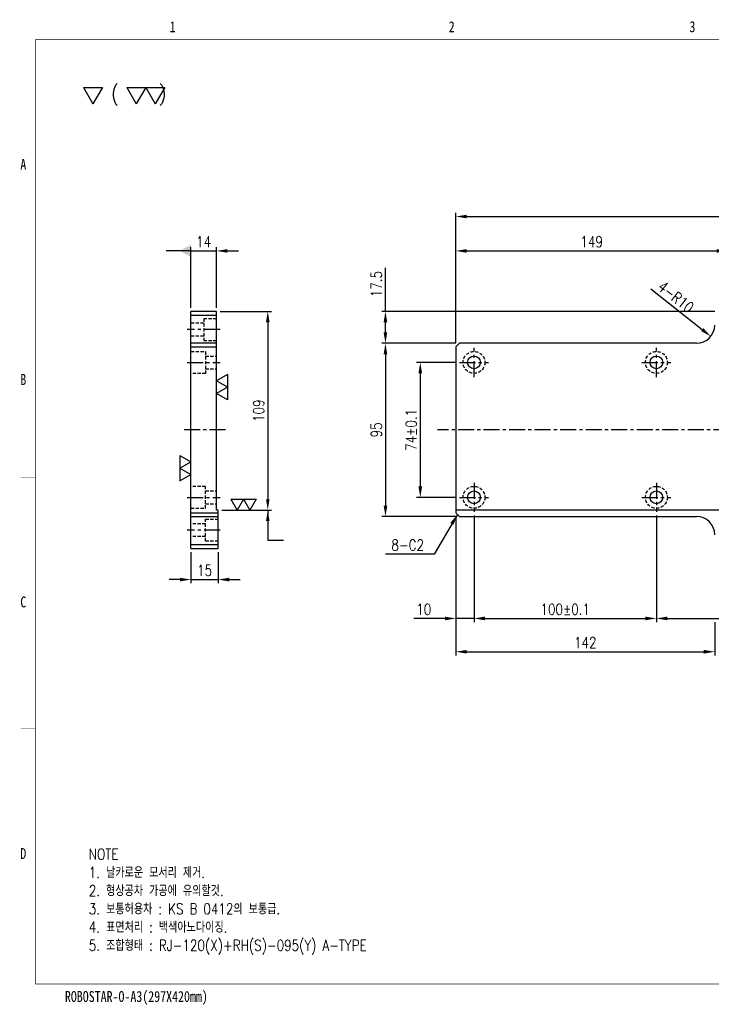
# Model space of a CAD drawing. Extents: x -12877 to 1739, y -11636 to -1345.
# Tile 1 of 2: x -12599 to -12220, y -11636 to -11095. Entities that reach past the tile are written whole.
import ezdxf
from ezdxf.enums import TextEntityAlignment as Align

# ---------------------------------------------------------------- set-up
doc = ezdxf.new("R2010")
doc.units = 0
doc.header["$LTSCALE"] = 7
doc.linetypes.add('CENTER', pattern=[2, 1.25, -0.25, 0.25, -0.25])
doc.linetypes.add('HIDDEN', pattern=[0.375, 0.25, -0.125])
doc.layers.get('0').update_dxf_attribs({"linetype": 'CONTINUOUS'})
doc.layers.get('DEFPOINTS').update_dxf_attribs({"linetype": 'CONTINUOUS'})
for name, color, linetype in [('3', 4, 'CONTINUOUS'), ('CENTERLINE', 3, 'CENTER'), ('DIM', 2, 'CONTINUOUS'), ('DIMENSION', 4, 'CONTINUOUS'), ('HIDDENLINE', 5, 'HIDDEN')]:
    doc.layers.add(name, color=color, linetype=linetype)
doc.styles.add('GHS', font='romans.shx', dxfattribs={"width": 0.8, "bigfont": 'ghs.shx'})
doc.dimstyles.new('ISO-25(x2.0)', dxfattribs={"dimscale": 2, "dimtxt": 3, "dimasz": 3, "dimexe": 1, "dimexo": 1, "dimgap": 1, "dimtad": 1, "dimdsep": 46, "dimtxsty": 'GHS', "dimcen": 0, "dimclrd": 256, "dimclre": 256, "dimclrt": 9, "dimadec": 0, "dimazin": 2, "dimtfac": 1, "dimtmove": 0, "dimatfit": 3, "dimfxl": 0, "dimlwd": -1, "dimlwe": -1, "dimarcsym": 0})

# ---------------------------------------------------------------- blocks, each defined once
blk = doc.blocks.new('_DatumFilled')
at = {"color": 0, "linetype": 'ByBlock'}
blk.add_solid([(0, 0.577), (-1, 0), (0, -0.577)], dxfattribs=at)
blk = doc.blocks.new('*D5')
at = {"layer": 'DEFPOINTS', "color": 0}
for p in [(-12491.25, -11222.26), (-12505.25, -11255.43), (-12491.25, -11255.43)]:
    blk.add_point(p, dxfattribs=at)
at = {"layer": 'DIMENSION'}
for p, q in [((-12511.25, -11222.26), (-12517.25, -11222.26)), ((-12505.25, -11253.43), (-12505.25, -11220.26)), ((-12505.25, -11222.26), (-12491.25, -11222.26)), ((-12491.25, -11253.43), (-12491.25, -11220.26)), ((-12485.25, -11222.26), (-12479.25, -11222.26))]:
    blk.add_line(p, q, dxfattribs=at)
blk.add_solid([(-12485.25, -11221.26), (-12485.25, -11223.26), (-12491.25, -11222.26)], dxfattribs=at)
at = {"layer": 'DIMENSION', "xscale": 6, "yscale": 6, "zscale": 6}
blk.add_blockref('_DatumFilled', (-12505.25, -11222.26), dxfattribs=at)
at = {"layer": 'DIMENSION', "color": 9, "insert": (-12498.25, -11217.26), "char_height": 6, "attachment_point": 5, "style": 'GHS'}
blk.add_mtext('14', dxfattribs=at)
blk = doc.blocks.new('SF20', base_point=(-8726.258, -6458.815))
at = {"layer": 'DIMENSION'}
for p, q in [((-8726.258, -6457.815), (-8725.68, -6458.815)), ((-8726.258, -6457.815), (-8725.103, -6457.815)), ((-8725.103, -6457.815), (-8725.68, -6458.815)), ((-8725.103, -6457.815), (-8724.526, -6458.815)), ((-8725.103, -6457.815), (-8723.948, -6457.815)), ((-8723.948, -6457.815), (-8724.526, -6458.815))]:
    blk.add_line(p, q, dxfattribs=at)
blk = doc.blocks.new('*D6')
at = {"layer": 'DEFPOINTS', "color": 0}
for p in [(-12491.25, -11255.43), (-12490.25, -11364.43), (-12463.11, -11364.43)]:
    blk.add_point(p, dxfattribs=at)
at = {"layer": 'DIMENSION'}
for p, q in [((-12489.25, -11255.43), (-12461.11, -11255.43)), ((-12463.11, -11261.43), (-12463.11, -11358.43)), ((-12488.25, -11364.43), (-12461.11, -11364.43))]:
    blk.add_line(p, q, dxfattribs=at)
for points in [[(-12464.11, -11261.43), (-12462.11, -11261.43), (-12463.11, -11255.43)], [(-12464.11, -11358.43), (-12462.11, -11358.43), (-12463.11, -11364.43)]]:
    blk.add_solid(points, dxfattribs=at)
at = {"layer": 'DIMENSION', "color": 9, "insert": (-12468.11, -11309.93), "char_height": 6, "attachment_point": 5, "rotation": 90, "style": 'GHS'}
blk.add_mtext('109', dxfattribs=at)
blk = doc.blocks.new('*D7')
at = {"layer": 'DEFPOINTS', "color": 0}
for p in [(-12505.25, -11385.43), (-12490.25, -11385.43), (-12490.25, -11402.54)]:
    blk.add_point(p, dxfattribs=at)
at = {"layer": 'DIMENSION'}
for p, q in [((-12505.25, -11387.43), (-12505.25, -11404.54)), ((-12490.25, -11387.43), (-12490.25, -11404.54)), ((-12511.25, -11402.54), (-12517.25, -11402.54)), ((-12505.25, -11402.54), (-12490.25, -11402.54)), ((-12484.25, -11402.54), (-12478.25, -11402.54))]:
    blk.add_line(p, q, dxfattribs=at)
for points in [[(-12511.25, -11401.54), (-12511.25, -11403.54), (-12505.25, -11402.54)], [(-12484.25, -11401.54), (-12484.25, -11403.54), (-12490.25, -11402.54)]]:
    blk.add_solid(points, dxfattribs=at)
at = {"layer": 'DIMENSION', "color": 9, "insert": (-12497.75, -11397.54), "char_height": 6, "attachment_point": 5, "style": 'GHS'}
blk.add_mtext('15', dxfattribs=at)
blk = doc.blocks.new('*D9')
at = {"layer": 'DEFPOINTS', "color": 0}
for p in [(-12228.01, -11262.93), (-12220.19, -11269.17)]:
    blk.add_point(p, dxfattribs=at)
at = {"layer": 'DIMENSION'}
blk.add_line((-12253.01, -11243), (-12224.89, -11265.43), dxfattribs=at)
blk.add_solid([(-12224.26, -11264.64), (-12225.51, -11266.21), (-12220.19, -11269.17)], dxfattribs=at)
at = {"layer": 'DIMENSION', "color": 9, "insert": (-12239.31, -11247.53), "char_height": 6, "attachment_point": 5, "rotation": 321.4367, "style": 'GHS'}
blk.add_mtext('4-R10', dxfattribs=at)
blk = doc.blocks.new('*D13')
at = {"layer": 'DEFPOINTS', "color": 0}
for p in [(-11940.01, -11203.39), (-12360.01, -11274.93), (-11940.01, -11274.93)]:
    blk.add_point(p, dxfattribs=at)
at = {"layer": 'DIMENSION'}
for p, q in [((-12360.01, -11272.93), (-12360.01, -11201.39)), ((-12354.01, -11203.39), (-11946.01, -11203.39)), ((-11940.01, -11272.93), (-11940.01, -11201.39))]:
    blk.add_line(p, q, dxfattribs=at)
for points in [[(-12354.01, -11202.39), (-12354.01, -11204.39), (-12360.01, -11203.39)], [(-11946.01, -11202.39), (-11946.01, -11204.39), (-11940.01, -11203.39)]]:
    blk.add_solid(points, dxfattribs=at)
at = {"layer": 'DIMENSION', "color": 9, "insert": (-12150.01, -11198.39), "char_height": 6, "attachment_point": 5, "style": 'GHS'}
blk.add_mtext('420±0.02', dxfattribs=at)
blk = doc.blocks.new('*D15')
at = {"layer": 'DEFPOINTS', "color": 0}
for p in [(-12211.01, -11222.26), (-12211.01, -11257.43), (-12360.01, -11274.93)]:
    blk.add_point(p, dxfattribs=at)
at = {"layer": 'DIMENSION'}
for p, q in [((-12360.01, -11272.93), (-12360.01, -11220.26)), ((-12354.01, -11222.26), (-12217.01, -11222.26)), ((-12211.01, -11255.43), (-12211.01, -11220.26))]:
    blk.add_line(p, q, dxfattribs=at)
for points in [[(-12354.01, -11221.26), (-12354.01, -11223.26), (-12360.01, -11222.26)], [(-12217.01, -11221.26), (-12217.01, -11223.26), (-12211.01, -11222.26)]]:
    blk.add_solid(points, dxfattribs=at)
at = {"layer": 'DIMENSION', "color": 9, "insert": (-12285.51, -11217.26), "char_height": 6, "attachment_point": 5, "style": 'GHS'}
blk.add_mtext('149', dxfattribs=at)
blk = doc.blocks.new('*D17')
at = {"layer": 'DEFPOINTS', "color": 0}
for p in [(-12358.01, -11272.93), (-12398.58, -11367.93), (-12358.01, -11367.93)]:
    blk.add_point(p, dxfattribs=at)
at = {"layer": 'DIMENSION'}
for p, q in [((-12360.01, -11272.93), (-12400.58, -11272.93)), ((-12398.58, -11278.93), (-12398.58, -11361.93)), ((-12360.01, -11367.93), (-12400.58, -11367.93))]:
    blk.add_line(p, q, dxfattribs=at)
for points in [[(-12399.58, -11278.93), (-12397.58, -11278.93), (-12398.58, -11272.93)], [(-12399.58, -11361.93), (-12397.58, -11361.93), (-12398.58, -11367.93)]]:
    blk.add_solid(points, dxfattribs=at)
at = {"layer": 'DIMENSION', "color": 9, "insert": (-12403.58, -11320.43), "char_height": 6, "attachment_point": 5, "rotation": 90, "style": 'GHS'}
blk.add_mtext('95', dxfattribs=at)
blk = doc.blocks.new('*D18')
at = {"layer": 'DEFPOINTS', "color": 0}
for p in [(-12398.58, -11255.43), (-12216.01, -11255.43), (-12358.01, -11272.93)]:
    blk.add_point(p, dxfattribs=at)
at = {"layer": 'DIMENSION'}
for p, q in [((-12398.58, -11255.43), (-12398.58, -11231.49)), ((-12218.01, -11255.43), (-12400.58, -11255.43)), ((-12398.58, -11266.93), (-12398.58, -11261.43)), ((-12360.01, -11272.93), (-12400.58, -11272.93))]:
    blk.add_line(p, q, dxfattribs=at)
for points in [[(-12399.58, -11261.43), (-12397.58, -11261.43), (-12398.58, -11255.43)], [(-12399.58, -11266.93), (-12397.58, -11266.93), (-12398.58, -11272.93)]]:
    blk.add_solid(points, dxfattribs=at)
at = {"layer": 'DIMENSION', "color": 9, "insert": (-12403.58, -11240.46), "char_height": 6, "attachment_point": 5, "rotation": 90, "style": 'GHS'}
blk.add_mtext('17.5', dxfattribs=at)
blk = doc.blocks.new('*D19')
at = {"layer": 'DEFPOINTS', "color": 0}
for p in [(-12358.01, -11283.43), (-12379.49, -11357.43), (-12358.01, -11357.43)]:
    blk.add_point(p, dxfattribs=at)
at = {"layer": 'DIMENSION'}
for p, q in [((-12360.01, -11283.43), (-12381.49, -11283.43)), ((-12379.49, -11289.43), (-12379.49, -11351.43)), ((-12360.01, -11357.43), (-12381.49, -11357.43))]:
    blk.add_line(p, q, dxfattribs=at)
for points in [[(-12380.49, -11289.43), (-12378.49, -11289.43), (-12379.49, -11283.43)], [(-12380.49, -11351.43), (-12378.49, -11351.43), (-12379.49, -11357.43)]]:
    blk.add_solid(points, dxfattribs=at)
at = {"layer": 'DIMENSION', "color": 9, "insert": (-12384.49, -11320.43), "char_height": 6, "attachment_point": 5, "rotation": 90, "style": 'GHS'}
blk.add_mtext('74±0.1', dxfattribs=at)
blk = doc.blocks.new('*D20')
at = {"layer": 'DEFPOINTS', "color": 0}
for p in [(-12360.01, -11365.93), (-12350.01, -11365.43), (-12360.01, -11423.86)]:
    blk.add_point(p, dxfattribs=at)
at = {"layer": 'DIMENSION'}
for p, q in [((-12360.01, -11367.93), (-12360.01, -11425.86)), ((-12350.01, -11367.43), (-12350.01, -11425.86)), ((-12366.01, -11423.86), (-12383.1, -11423.86)), ((-12350.01, -11423.86), (-12360.01, -11423.86)), ((-12344.01, -11423.86), (-12338.01, -11423.86))]:
    blk.add_line(p, q, dxfattribs=at)
for points in [[(-12366.01, -11422.86), (-12366.01, -11424.86), (-12360.01, -11423.86)], [(-12344.01, -11422.86), (-12344.01, -11424.86), (-12350.01, -11423.86)]]:
    blk.add_solid(points, dxfattribs=at)
at = {"layer": 'DIMENSION', "color": 9, "insert": (-12377.56, -11418.86), "char_height": 6, "attachment_point": 5, "style": 'GHS'}
blk.add_mtext('10', dxfattribs=at)
blk = doc.blocks.new('*D23')
at = {"layer": 'DEFPOINTS', "color": 0}
for p in [(-12360.01, -11365.93), (-12218.01, -11423.86), (-12218.01, -11442.13)]:
    blk.add_point(p, dxfattribs=at)
at = {"layer": 'DIMENSION'}
for p, q in [((-12360.01, -11367.93), (-12360.01, -11444.13)), ((-12218.01, -11425.86), (-12218.01, -11444.13)), ((-12354.01, -11442.13), (-12224.01, -11442.13))]:
    blk.add_line(p, q, dxfattribs=at)
for points in [[(-12354.01, -11441.13), (-12354.01, -11443.13), (-12360.01, -11442.13)], [(-12224.01, -11441.13), (-12224.01, -11443.13), (-12218.01, -11442.13)]]:
    blk.add_solid(points, dxfattribs=at)
at = {"layer": 'DIMENSION', "color": 9, "insert": (-12289.01, -11437.13), "char_height": 6, "attachment_point": 5, "style": 'GHS'}
blk.add_mtext('142', dxfattribs=at)
blk = doc.blocks.new('*D25')
at = {"layer": 'DEFPOINTS', "color": 0}
for p in [(-12250.01, -11365.43), (-12050.01, -11365.43), (-12050.01, -11423.86)]:
    blk.add_point(p, dxfattribs=at)
at = {"layer": 'DIMENSION'}
for p, q in [((-12250.01, -11367.43), (-12250.01, -11425.86)), ((-12050.01, -11367.43), (-12050.01, -11425.86)), ((-12244.01, -11423.86), (-12056.01, -11423.86))]:
    blk.add_line(p, q, dxfattribs=at)
for points in [[(-12244.01, -11422.86), (-12244.01, -11424.86), (-12250.01, -11423.86)], [(-12056.01, -11422.86), (-12056.01, -11424.86), (-12050.01, -11423.86)]]:
    blk.add_solid(points, dxfattribs=at)
at = {"layer": 'DIMENSION', "color": 9, "insert": (-12150.01, -11418.86), "char_height": 6, "attachment_point": 5, "style": 'GHS'}
blk.add_mtext('200±0.1', dxfattribs=at)
blk = doc.blocks.new('*D26')
at = {"layer": 'DEFPOINTS', "color": 0}
for p in [(-12350.01, -11365.43), (-12250.01, -11365.43), (-12250.01, -11423.86)]:
    blk.add_point(p, dxfattribs=at)
at = {"layer": 'DIMENSION'}
for p, q in [((-12350.01, -11367.43), (-12350.01, -11425.86)), ((-12250.01, -11367.43), (-12250.01, -11425.86)), ((-12344.01, -11423.86), (-12256.01, -11423.86))]:
    blk.add_line(p, q, dxfattribs=at)
for points in [[(-12344.01, -11422.86), (-12344.01, -11424.86), (-12350.01, -11423.86)], [(-12256.01, -11422.86), (-12256.01, -11424.86), (-12250.01, -11423.86)]]:
    blk.add_solid(points, dxfattribs=at)
at = {"layer": 'DIMENSION', "color": 9, "insert": (-12300.01, -11418.86), "char_height": 6, "attachment_point": 5, "style": 'GHS'}
blk.add_mtext('100±0.1', dxfattribs=at)
blk = doc.blocks.new('SF10', base_point=(-7639.678, -6381.145))
at = {"layer": 'DIMENSION'}
for p, q in [((-7639.678, -6380.145), (-7639.1, -6381.145)), ((-7639.678, -6380.145), (-7638.523, -6380.145)), ((-7638.523, -6380.145), (-7639.1, -6381.145))]:
    blk.add_line(p, q, dxfattribs=at)
blk = doc.blocks.new('A3-DJ')
at = {"const_width": 0.2}
for points in [[(30, 269), (410, 269)], [(30, 269), (30, 10)], [(30, 10), (410, 10)]]:
    blk.add_lwpolyline(points, dxfattribs=at)
at = {"layer": '3', "const_width": 0.05}
for points in [[(106.5, 273), (106.5, 269)], [(183, 273), (183, 269)], [(26, 200), (30, 200)], [(26, 149), (30, 149)], [(26, 80), (30, 80)]]:
    blk.add_lwpolyline(points, dxfattribs=at)
at = {"layer": '3', "width": 0.8}
for s, p in [('1', (67.68, 272.54)), ('2', (144.18, 272.54)), ('3', (210.18, 272.54)), ('A', (26.72, 234.81)), ('B', (26.72, 175.81)), ('C', (26.72, 114.81)), ('D', (26.72, 45.81)), ('ROBOSTAR-O-A3(297X420mm)', (57.72, 6.36))]:
    blk.add_text(s, height=3, dxfattribs=at).set_placement(p, align=Align.MIDDLE)

msp = doc.modelspace()

# ---------------------------------------------------------------- linework, layer by layer
for p, q in [((-12491.25, -11255.432), (-12505.25, -11255.432)), ((-12505.25, -11385.432), (-12505.25, -11255.432)), ((-12505.25, -11257.432), (-12491.25, -11257.432)), ((-12491.25, -11364.432), (-12491.25, -11255.432)), ((-12491.25, -11272.932), (-12505.25, -11272.932)), ((-12505.25, -11274.932), (-12491.25, -11274.932)), ((-12358.014, -11272.932), (-12360.014, -11274.932)), ((-12360.014, -11274.932), (-12360.014, -11365.932)), ((-12228.014, -11272.932), (-12358.014, -11272.932)), ((-12505.25, -11365.932), (-12490.25, -11365.932)), ((-12505.25, -11367.932), (-12490.25, -11367.932)), ((-12490.25, -11364.432), (-12491.25, -11364.432)), ((-12490.25, -11385.432), (-12490.25, -11364.432)), ((-11940.014, -11364.432), (-12360.014, -11364.432)), ((-12358.014, -11367.932), (-12360.014, -11365.932)), ((-12358.014, -11367.932), (-12228.014, -11367.932)), ((-12490.25, -11383.432), (-12505.25, -11383.432)), ((-12505.25, -11385.432), (-12490.25, -11385.432))]:
    msp.add_line(p, q)
for centre in [(-12350.014, -11283.432), (-12250.014, -11283.432), (-12350.014, -11357.432), (-12250.014, -11357.432)]:
    msp.add_circle(centre, 3.5)
for centre, start, end in [((-12228.014, -11262.932), 270, 0), ((-12228.014, -11377.932), 0, 90)]:
    msp.add_arc(centre, 10, start, end)
at = {"layer": 'CENTERLINE'}
for p, q in [((-12489.25, -11265.432), (-12507.25, -11265.432)), ((-12350.014, -11291.432), (-12350.014, -11275.432)), ((-12250.014, -11291.432), (-12250.014, -11275.432)), ((-12507.25, -11283.432), (-12489.25, -11283.432)), ((-12358.014, -11283.432), (-12342.014, -11283.432)), ((-12258.014, -11283.432), (-12242.014, -11283.432)), ((-12486.25, -11320.432), (-12510.25, -11320.432)), ((-11930.014, -11320.432), (-12370.014, -11320.432)), ((-12350.014, -11349.432), (-12350.014, -11365.432)), ((-12250.014, -11349.432), (-12250.014, -11365.432)), ((-12507.25, -11357.432), (-12489.25, -11357.432)), ((-12358.014, -11357.432), (-12342.014, -11357.432)), ((-12258.014, -11357.432), (-12242.014, -11357.432)), ((-12489.25, -11375.432), (-12507.25, -11375.432))]:
    msp.add_line(p, q, dxfattribs=at)
at = {"layer": 'HIDDENLINE'}
for p, q in [((-12498.25, -11259.432), (-12498.25, -11271.432)), ((-12491.25, -11259.432), (-12498.25, -11259.432)), ((-12498.25, -11261.932), (-12505.25, -11261.932)), ((-12498.25, -11268.932), (-12505.25, -11268.932)), ((-12498.25, -11271.432), (-12491.25, -11271.432)), ((-12505.25, -11277.432), (-12497.25, -11277.432)), ((-12497.25, -11277.432), (-12497.25, -11289.432)), ((-12497.25, -11279.932), (-12491.25, -11279.932)), ((-12497.25, -11286.932), (-12491.25, -11286.932)), ((-12497.25, -11289.432), (-12505.25, -11289.432)), ((-12497.25, -11351.432), (-12505.25, -11351.432)), ((-12497.25, -11363.432), (-12497.25, -11351.432)), ((-12497.25, -11353.932), (-12491.25, -11353.932)), ((-12497.25, -11360.932), (-12491.25, -11360.932)), ((-12505.25, -11363.432), (-12497.25, -11363.432)), ((-12497.25, -11371.932), (-12505.25, -11371.932)), ((-12497.25, -11381.432), (-12497.25, -11369.432)), ((-12497.25, -11369.432), (-12490.25, -11369.432)), ((-12497.25, -11378.932), (-12505.25, -11378.932)), ((-12490.25, -11381.432), (-12497.25, -11381.432))]:
    msp.add_line(p, q, dxfattribs=at)
for centre in [(-12350.014, -11283.432), (-12250.014, -11283.432), (-12350.014, -11357.432), (-12250.014, -11357.432)]:
    msp.add_circle(centre, 6, dxfattribs=at)

# ---------------------------------------------------------------- block references
at = {"xscale": 2, "yscale": 2, "zscale": 2}
msp.add_blockref('A3-DJ', (-12650.617, -11644.401), dxfattribs=at)
at = {"layer": 'DIM', "xscale": 9, "yscale": 9, "zscale": 1.2}
for name, p in [('SF10', (-12564.163, -11141.583)), ('SF20', (-12540.414, -11141.583))]:
    msp.add_blockref(name, p, dxfattribs=at)
at = {"layer": 'DIM', "yscale": 6}
for p, xscale, rotation in [((-12491.25, -11290.09), 6, 270), ((-12505.25, -11334.453), -6, 90)]:
    msp.add_blockref('SF20', p, dxfattribs=dict(at, xscale=xscale, rotation=rotation))
at = {"layer": 'DIM', "xscale": 6, "yscale": 6}
msp.add_blockref('SF20', (-12483.41, -11364.432), dxfattribs=at)

# ---------------------------------------------------------------- texts
at = {"color": 9, "insert": (-12561.254, -11550.144), "char_height": 6, "width": 253.27273, "attachment_point": 1, "style": 'GHS'}
msp.add_mtext('NOTE\\P1. 날카로운 모서리 제거.\\P2. 형상공차 가공에 유의할것.\\P3. 보통허용차 : KS B 0412의 보통급.\\P4. 표면처리 : 백색아노다이징.\\P{\\C6;5. 조합형태 : RJ-120(X)+RH(S)-095(Y) A-TYPE}', dxfattribs=at)
at = {"layer": 'DIMENSION', "style": 'GHS', "width": 0.9}
msp.add_text('(    )', height=8, dxfattribs=at).set_placement((-12549.158, -11139.877))
at = {"layer": 'DIMENSION', "color": 9, "insert": (-12395.359, -11386.612), "char_height": 6, "attachment_point": 7, "style": 'GHS'}
msp.add_mtext('8-C2', dxfattribs=at)

# ---------------------------------------------------------------- dimensions: what is measured, and where the dimension line sits
at = {"layer": 'DIMENSION'}
for base, p1, p2, text, picture, middle in [((-11940.014, -11203.392), (-12360.014, -11274.932), (-11940.014, -11274.932), '<>%%p0.02', '*D13', (-12150.014, -11198.392)), ((-12250.014, -11423.856), (-12350.014, -11365.432), (-12250.014, -11365.432), '<>%%p0.1', '*D26', (-12300.014, -11418.856)), ((-12050.014, -11423.856), (-12250.014, -11365.432), (-12050.014, -11365.432), '<>%%p0.1', '*D25', (-12150.014, -11418.856))]:
    dim = msp.add_linear_dim(base=base, p1=p1, p2=p2, text=text, dimstyle='ISO-25(x2.0)', dxfattribs=at)
    dim.commit()
    dim.dimension.update_dxf_attribs({"geometry": picture, "text_midpoint": middle})
dim = msp.add_linear_dim(base=(-12491.25, -11222.256), p1=(-12505.25, -11255.432), p2=(-12491.25, -11255.432), dimstyle='ISO-25(x2.0)', override={"dimblk1": 'DatumFilled', "dimsah": 1}, dxfattribs=at)
dim.commit()
dim.dimension.update_dxf_attribs({"geometry": '*D5', "text_midpoint": (-12498.25, -11217.256)})
for base, p1, p2, picture, middle in [((-12211.014, -11222.256), (-12360.014, -11274.932), (-12211.014, -11257.432), '*D15', (-12285.514, -11217.256)), ((-12360.014, -11423.856), (-12350.014, -11365.432), (-12360.014, -11365.932), '*D20', (-12377.557, -11418.856)), ((-12218.014, -11442.127), (-12360.014, -11365.932), (-12218.014, -11423.856), '*D23', (-12289.014, -11437.127)), ((-12490.25, -11402.538), (-12505.25, -11385.432), (-12490.25, -11385.432), '*D7', (-12497.75, -11397.538))]:
    dim = msp.add_linear_dim(base=base, p1=p1, p2=p2, dimstyle='ISO-25(x2.0)', dxfattribs=at)
    dim.commit()
    dim.dimension.update_dxf_attribs({"geometry": picture, "text_midpoint": middle})
for base, p1, p2, picture, middle in [((-12398.581, -11255.432), (-12358.014, -11272.932), (-12216.014, -11255.432), '*D18', (-12403.581, -11240.46)), ((-12463.112, -11364.432), (-12491.25, -11255.432), (-12490.25, -11364.432), '*D6', (-12468.112, -11309.932)), ((-12398.581, -11367.932), (-12358.014, -11272.932), (-12358.014, -11367.932), '*D17', (-12403.581, -11320.432))]:
    dim = msp.add_linear_dim(base=base, p1=p1, p2=p2, angle=90, dimstyle='ISO-25(x2.0)', dxfattribs=at)
    dim.commit()
    dim.dimension.update_dxf_attribs({"geometry": picture, "text_midpoint": middle})
dim = msp.add_radius_dim(center=(-12228.014, -11262.932), mpoint=(-12220.195, -11269.165), text='4-<>', dimstyle='ISO-25(x2.0)', dxfattribs=at)
dim.commit()
dim.dimension.update_dxf_attribs({"geometry": '*D9', "text_midpoint": (-12242.424, -11251.444), "dimtype": 164})
dim = msp.add_linear_dim(base=(-12379.487, -11357.432), p1=(-12358.014, -11283.432), p2=(-12358.014, -11357.432), angle=90, text='<>%%p0.1', dimstyle='ISO-25(x2.0)', dxfattribs=at)
dim.commit()
dim.dimension.update_dxf_attribs({"geometry": '*D19', "text_midpoint": (-12384.487, -11320.432)})

# ---------------------------------------------------------------- leaders
msp.add_leader([(-12505.25, -11222.256), (-12518.798, -11222.256)], dimstyle='ISO-25(x2.0)', override={"dimgap": 1, "dimtad": 1, "dimldrblk": 'DatumFilled'}, dxfattribs=at)
msp.add_leader([(-12463.112, -11364.432), (-12463.112, -11380.905), (-12454.5, -11380.905)], dimstyle='ISO-25(x2.0)', dxfattribs=at)
at = {"layer": 'DIMENSION', "annotation_type": 0, "has_hookline": 1, "hookline_direction": 1, "text_width": 18.514}
msp.add_leader([(-12359.122, -11366.823), (-12371.963, -11388.612), (-12377.963, -11388.612)], dimstyle='ISO-25(x2.0)', override={"dimgap": 1, "dimtad": 1}, dxfattribs=at)

doc.saveas('drawing.dxf')
